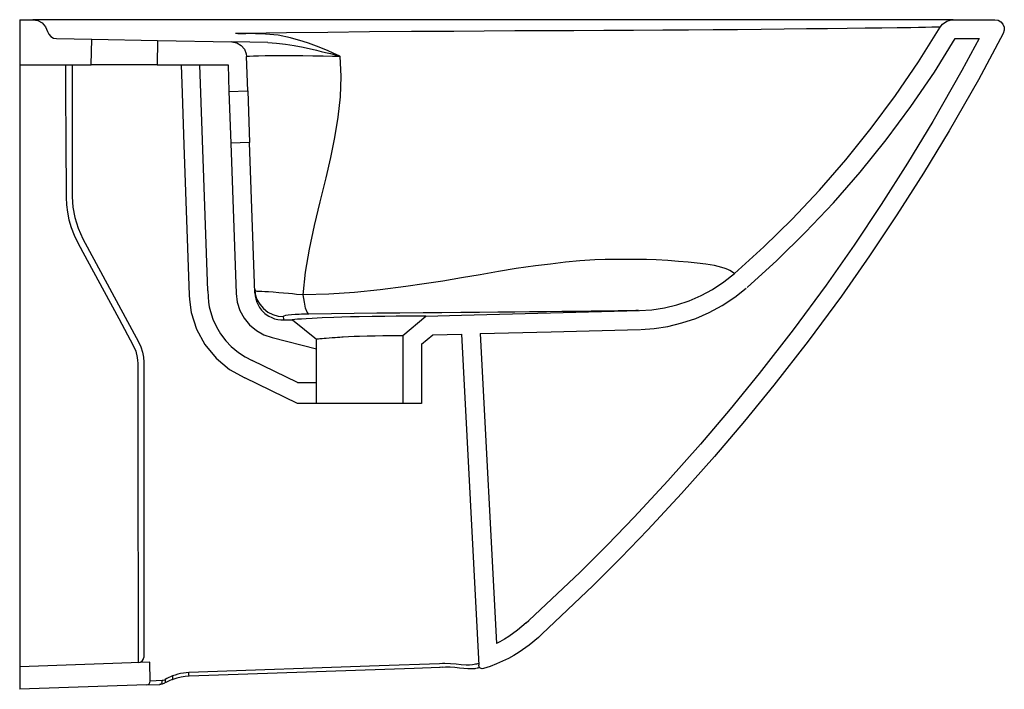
# Model space of a CAD drawing. Extents: x 0 to 0.524, y 0.044 to 0.4.
import ezdxf

# ---------------------------------------------------------------- set-up
doc = ezdxf.new("R2010")
doc.units = 0
doc.header["$MEASUREMENT"] = 0
doc.layers.add('BLOCKS', color=3, linetype='CONTINUOUS')

msp = doc.modelspace()

# ---------------------------------------------------------------- linework, layer by layer
at = {"layer": 'BLOCKS'}
for p, q in [((0, 0.4), (0, 0.376)), ((0, 0.4), (0.007, 0.4)), ((0.01789, 0.4), (0.007, 0.4)), ((0.11217, 0.4), (0.01789, 0.4)), ((0.11779, 0.4), (0.11217, 0.4)), ((0.49656, 0.4), (0.11779, 0.4)), ((0.49656, 0.4), (0.51877, 0.4)), ((0.01958, 0.38992), (0.03834, 0.38957)), ((0.03809, 0.376), (0.03834, 0.38957)), ((0.03834, 0.38957), (0.07333, 0.38893)), ((0.07333, 0.38893), (0.07309, 0.376)), ((0.07333, 0.38893), (0.11283, 0.3882)), ((0.13204, 0.38784), (0.11283, 0.3882)), ((0.1202, 0.39268), (0.12031, 0.39268)), ((0.1202, 0.39268), (0.1202, 0.39268)), ((0.12031, 0.39261), (0.12021, 0.3926)), ((0.49767, 0.39), (0.51039, 0.39)), ((0.12132, 0.36223), (0.12068, 0.38048)), ((0, 0.376), (0.03809, 0.376)), ((0, 0.37588), (0, 0.36584)), ((0.028, 0.376), (0.028, 0.36495)), ((0.07309, 0.376), (0.03809, 0.376)), ((0.07309, 0.376), (0.11083, 0.376)), ((0.08582, 0.376), (0.08634, 0.36101)), ((0.10002, 0.25579), (0.09582, 0.376)), ((0.11083, 0.376), (0.11133, 0.36188)), ((0, 0.36584), (0, 0.19018)), ((0.028, 0.36495), (0.028, 0.36473)), ((0.028, 0.3647), (0.028, 0.30585)), ((0.11133, 0.36188), (0.12132, 0.36223)), ((0.11133, 0.36188), (0.11228, 0.3344)), ((0.12132, 0.36223), (0.12228, 0.33474)), ((0.08634, 0.36101), (0.0873, 0.33352)), ((0.0873, 0.33352), (0.09009, 0.25362)), ((0.12228, 0.33474), (0.11228, 0.3344)), ((0.11228, 0.3344), (0.11508, 0.25449)), ((0.12507, 0.25484), (0.12228, 0.33474)), ((0.03365, 0.28351), (0.06319, 0.2288)), ((0.12507, 0.25484), (0.12501, 0.25666)), ((0.09009, 0.25362), (0.09028, 0.25129)), ((0.10002, 0.25579), (0.10017, 0.25258)), ((0.1401, 0.24223), (0.14036, 0.24083)), ((0.20381, 0.23209), (0.21603, 0.24237)), ((0.14044, 0.24039), (0.14505, 0.24051)), ((0.14505, 0.24051), (0.15781, 0.23023)), ((0.13436, 0.23102), (0.15781, 0.22493)), ((0.20381, 0.23209), (0.20381, 0.196)), ((0.21381, 0.22743), (0.21979, 0.23246)), ((0.23492, 0.23286), (0.24415, 0.05686)), ((0.24492, 0.23312), (0.25356, 0.06841)), ((0.15781, 0.196), (0.15781, 0.23023)), ((0.21381, 0.22743), (0.21381, 0.196)), ((0.06595, 0.21788), (0.06595, 0.06425)), ((0.14781, 0.20719), (0.12367, 0.21886)), ((0.14781, 0.196), (0.11979, 0.20954)), ((0.14781, 0.20719), (0.15781, 0.20719)), ((0.21381, 0.196), (0.14781, 0.196)), ((0, 0.19018), (0, 0.07016)), ((0.26948, 0.07925), (0.27088, 0.0806)), ((0.27776, 0.07334), (0.27588, 0.07159)), ((0, 0.07016), (0, 0.05601)), ((0.06595, 0.06425), (0.06595, 0.06163)), ((0.06927, 0.05843), (0, 0.05601)), ((0.06595, 0.06163), (0.06596, 0.06089)), ((0.06945, 0.04839), (0.06927, 0.05843)), ((0.22488, 0.05764), (0.22325, 0.05757)), ((0, 0.05601), (0, 0.044)), ((0.24329, 0.05516), (0.2429, 0.05508)), ((0.07578, 0.04861), (0.06945, 0.04836)), ((0.06752, 0.04636), (0, 0.044)), ((0.06752, 0.04636), (0.07449, 0.0466))]:
    msp.add_line(p, q, dxfattribs=at)
at = {"layer": 'BLOCKS', "flags": 128}
for points in [[(0.007, 0.4), (0.00965, 0.39955), (0.012, 0.39825), (0.01378, 0.39624), (0.0148, 0.39379)], [(0.48969, 0.3961), (0.49094, 0.39769), (0.49314, 0.39923), (0.49572, 0.39996), (0.49656, 0.4)], [(0.51877, 0.4), (0.52042, 0.39972), (0.52189, 0.3989), (0.52301, 0.39765), (0.52364, 0.3961), (0.52373, 0.39442), (0.52319, 0.39268)], [(0.0148, 0.39379), (0.01544, 0.39224), (0.01656, 0.391), (0.01804, 0.39019), (0.01958, 0.38992)], [(0.48969, 0.3961), (0.48918, 0.39609), (0.48763, 0.39603), (0.48514, 0.39595), (0.4819, 0.39588), (0.47815, 0.39581), (0.47394, 0.39575), (0.46678, 0.39565), (0.45865, 0.39555), (0.44974, 0.39545), (0.44016, 0.39534), (0.42976, 0.39521), (0.4185, 0.39507), (0.40665, 0.39493), (0.39438, 0.39481), (0.38175, 0.3947), (0.36886, 0.39459), (0.35569, 0.39448), (0.34214, 0.39438), (0.32641, 0.39429), (0.31063, 0.3942), (0.29483, 0.39413), (0.27904, 0.39406), (0.26332, 0.394), (0.24708, 0.3939), (0.23086, 0.39379), (0.20833, 0.39364), (0.18601, 0.39347), (0.16385, 0.39321), (0.14196, 0.39295), (0.12031, 0.39268)], [(0.38022, 0.26505), (0.39583, 0.27922), (0.41091, 0.29401), (0.42547, 0.30944), (0.43943, 0.32545), (0.45299, 0.34228), (0.46589, 0.35966), (0.47815, 0.37763), (0.48969, 0.3961)], [(0.11283, 0.3882), (0.11547, 0.3877), (0.1178, 0.38635), (0.11955, 0.38431), (0.12052, 0.38181), (0.12068, 0.38048)], [(0.11612, 0.39268), (0.11542, 0.39269), (0.11473, 0.3927)], [(0.1202, 0.39268), (0.11817, 0.39268), (0.11612, 0.39268)], [(0.11612, 0.39268), (0.11816, 0.39264), (0.12021, 0.3926)], [(0.13074, 0.39233), (0.12551, 0.39247), (0.12031, 0.39261)], [(0.1702, 0.38063), (0.17019, 0.38065), (0.17018, 0.38066), (0.17015, 0.3807), (0.16988, 0.38085), (0.16959, 0.38099), (0.16913, 0.3812), (0.16831, 0.38157), (0.16681, 0.38223), (0.16412, 0.3834), (0.15937, 0.38536), (0.15653, 0.38646), (0.15365, 0.38751), (0.15081, 0.38847), (0.14404, 0.3904), (0.13743, 0.39172), (0.13074, 0.39233)], [(0.13204, 0.38784), (0.13665, 0.38759), (0.14132, 0.38704), (0.14603, 0.38629), (0.15078, 0.38536), (0.15311, 0.38487), (0.15558, 0.38432), (0.1579, 0.38377), (0.16042, 0.38317), (0.16267, 0.38261), (0.16529, 0.38195), (0.16651, 0.38164), (0.16774, 0.38132), (0.16838, 0.38116), (0.16897, 0.381), (0.16932, 0.38091), (0.16958, 0.38084), (0.16989, 0.38075), (0.17004, 0.38071), (0.17012, 0.38068), (0.17015, 0.38066), (0.17017, 0.38065), (0.17018, 0.38064), (0.17018, 0.38064), (0.17018, 0.38063)], [(0.51039, 0.39), (0.5012, 0.37297), (0.4857, 0.34592), (0.47223, 0.32368), (0.45826, 0.30173), (0.44384, 0.28016), (0.42894, 0.25892), (0.41145, 0.23519), (0.39335, 0.2119), (0.3779, 0.19294), (0.36205, 0.1743), (0.34467, 0.15475), (0.32686, 0.13558), (0.31258, 0.12083), (0.29807, 0.10635), (0.27088, 0.0806)], [(0.52319, 0.39268), (0.50994, 0.36811), (0.49432, 0.34084), (0.48073, 0.3184), (0.46664, 0.29627), (0.45209, 0.27451), (0.43706, 0.25308), (0.41943, 0.22915), (0.40118, 0.20567), (0.38559, 0.18654), (0.3696, 0.16774), (0.35207, 0.14802), (0.33411, 0.1287), (0.3197, 0.11381), (0.30504, 0.09918), (0.27776, 0.07334)], [(0.38694, 0.25764), (0.4027, 0.27194), (0.41805, 0.287), (0.43287, 0.30272), (0.4471, 0.31902), (0.4609, 0.33616), (0.47404, 0.35386), (0.48652, 0.37216), (0.49767, 0.39)], [(0.12068, 0.38048), (0.12109, 0.38057), (0.12229, 0.38067), (0.1243, 0.38077), (0.12705, 0.38085), (0.13051, 0.38091), (0.13468, 0.38095), (0.13945, 0.38096), (0.14477, 0.38095), (0.15065, 0.38091), (0.15588, 0.38085), (0.16135, 0.38078), (0.16635, 0.3807), (0.16861, 0.38066), (0.16961, 0.38064), (0.17039, 0.38063)], [(0.15085, 0.25368), (0.15202, 0.26574), (0.15407, 0.27803), (0.15675, 0.29054), (0.1598, 0.3032), (0.16297, 0.31599), (0.16548, 0.3267), (0.1677, 0.33744), (0.16947, 0.3482), (0.17061, 0.35897), (0.17097, 0.36976), (0.17039, 0.38063)], [(0.02432, 0.376), (0.02436, 0.37005), (0.02438, 0.36653), (0.02438, 0.36653)], [(0.02438, 0.36653), (0.02438, 0.36653), (0.02442, 0.36058), (0.02456, 0.33678), (0.02472, 0.30544)], [(0.02472, 0.30544), (0.02488, 0.30155), (0.02536, 0.29766), (0.02619, 0.29356), (0.02737, 0.28954), (0.02892, 0.28552), (0.03081, 0.28164)], [(0.028, 0.30585), (0.02832, 0.3004), (0.02932, 0.29479), (0.03108, 0.28912), (0.03365, 0.28351)], [(0.03081, 0.28164), (0.03364, 0.27639), (0.03931, 0.2659), (0.04498, 0.25541), (0.05269, 0.24112), (0.06039, 0.22683)], [(0.38022, 0.26505), (0.3801, 0.26513), (0.37979, 0.26535), (0.37932, 0.26567), (0.37865, 0.26612), (0.37777, 0.2666), (0.37659, 0.26717), (0.3753, 0.26767), (0.37344, 0.26827), (0.37153, 0.26877), (0.36952, 0.26923), (0.36734, 0.26967), (0.36505, 0.27006), (0.36036, 0.27064), (0.35555, 0.27108), (0.35044, 0.27149), (0.3447, 0.27192), (0.33854, 0.27229), (0.33346, 0.27245), (0.32839, 0.27249), (0.32321, 0.27245), (0.3173, 0.27254), (0.31145, 0.27252), (0.30589, 0.27233), (0.298, 0.27178), (0.29026, 0.27101), (0.28236, 0.27011), (0.27428, 0.2691), (0.26408, 0.2677), (0.25472, 0.26608), (0.24496, 0.26439), (0.23505, 0.26271), (0.22511, 0.26106), (0.21518, 0.2595), (0.20536, 0.2581), (0.19168, 0.25636), (0.17806, 0.25502), (0.16445, 0.25411), (0.15086, 0.25368)], [(0.3297, 0.24535), (0.33632, 0.24579), (0.34291, 0.24679), (0.34954, 0.24838), (0.35606, 0.25055), (0.36243, 0.25329), (0.36859, 0.25661), (0.37457, 0.26055), (0.38022, 0.26505)], [(0.12501, 0.25666), (0.12534, 0.25399), (0.12621, 0.25128), (0.12765, 0.24869), (0.12961, 0.24639), (0.132, 0.24453), (0.13466, 0.24321), (0.13741, 0.24245), (0.1401, 0.24223)], [(0.15085, 0.25368), (0.14722, 0.25398), (0.14507, 0.25418), (0.14305, 0.25437), (0.14028, 0.25463), (0.13779, 0.25485), (0.13484, 0.25509), (0.13231, 0.25528), (0.13038, 0.25536), (0.12877, 0.25541), (0.12745, 0.25547), (0.12638, 0.25558), (0.12538, 0.2559), (0.12501, 0.25666)], [(0.33038, 0.23537), (0.33741, 0.23584), (0.34483, 0.23697), (0.35229, 0.23876), (0.35962, 0.24119), (0.36679, 0.24428), (0.37372, 0.24802), (0.38045, 0.25245), (0.38645, 0.25723)], [(0.10017, 0.25258), (0.10041, 0.2499), (0.10086, 0.24737), (0.10144, 0.24485), (0.10275, 0.24083), (0.1046, 0.23677), (0.10689, 0.23295), (0.10966, 0.22931), (0.11251, 0.22634), (0.11443, 0.22464), (0.11646, 0.22304), (0.12, 0.22072), (0.12367, 0.21886)], [(0.11508, 0.25449), (0.11567, 0.24988), (0.11712, 0.24544), (0.11935, 0.24137), (0.12231, 0.23776), (0.12588, 0.23478), (0.12995, 0.2325), (0.13436, 0.23102)], [(0.12507, 0.25484), (0.12522, 0.25319), (0.12536, 0.25237), (0.12555, 0.25157), (0.12609, 0.24991), (0.12678, 0.2484), (0.12762, 0.24698), (0.12868, 0.2456), (0.12983, 0.2444), (0.13046, 0.24385), (0.1311, 0.24334), (0.13256, 0.24238), (0.13404, 0.24163), (0.13481, 0.24131), (0.13559, 0.24105), (0.13729, 0.24062), (0.13885, 0.24041), (0.14044, 0.24037)], [(0.15374, 0.24351), (0.15292, 0.24449), (0.15211, 0.24663), (0.15141, 0.2498), (0.15086, 0.25368)], [(0.09028, 0.25129), (0.09117, 0.24436), (0.09407, 0.23547), (0.09855, 0.2273), (0.10448, 0.22008), (0.11163, 0.2141), (0.11979, 0.20954)], [(0.15373, 0.24351), (0.15208, 0.24348), (0.15093, 0.24344), (0.14983, 0.2434), (0.14874, 0.24335), (0.14659, 0.24322), (0.14464, 0.24307), (0.14289, 0.24289), (0.14142, 0.24268), (0.14044, 0.24246), (0.1401, 0.24223)], [(0.21603, 0.24237), (0.21573, 0.24237), (0.21483, 0.24237), (0.21333, 0.24237), (0.21129, 0.24237), (0.20871, 0.24237), (0.20565, 0.24236), (0.20029, 0.24233), (0.19416, 0.24228), (0.1875, 0.24219), (0.1806, 0.24206), (0.17596, 0.24195), (0.17141, 0.24181), (0.16703, 0.24167), (0.16088, 0.24142), (0.1555, 0.24116), (0.15242, 0.24099), (0.14984, 0.24083), (0.14777, 0.2407), (0.14501, 0.24051)], [(0.32922, 0.24534), (0.32917, 0.24533), (0.32769, 0.24531), (0.32583, 0.24527), (0.32367, 0.24524), (0.32112, 0.2452), (0.31829, 0.24516), (0.31495, 0.24511), (0.31097, 0.24506), (0.30401, 0.24497), (0.2963, 0.24488), (0.2884, 0.2448), (0.28015, 0.24471), (0.27121, 0.24462), (0.26339, 0.24454), (0.25437, 0.24444), (0.24451, 0.24434), (0.23462, 0.24425), (0.22463, 0.24417), (0.21466, 0.24409), (0.20217, 0.24399), (0.19005, 0.2439), (0.17789, 0.24379), (0.16578, 0.24367), (0.15374, 0.24351)], [(0.21603, 0.24237), (0.23507, 0.24287), (0.28239, 0.24411), (0.3297, 0.24535)], [(0.15828, 0.23028), (0.15842, 0.2303), (0.15891, 0.23035), (0.15957, 0.23042), (0.16017, 0.23048), (0.16093, 0.23056), (0.1619, 0.23065), (0.1631, 0.23076), (0.16456, 0.23088), (0.16619, 0.23101), (0.16772, 0.23112), (0.1691, 0.23121), (0.1703, 0.23129), (0.17128, 0.23135), (0.17202, 0.23139), (0.17497, 0.23154), (0.17792, 0.23167), (0.18082, 0.23178), (0.18484, 0.2319), (0.18904, 0.23199), (0.1932, 0.23205), (0.19519, 0.23207), (0.19615, 0.23208), (0.19661, 0.23208), (0.19684, 0.23208), (0.19696, 0.23208), (0.19701, 0.23208), (0.19704, 0.23208), (0.19706, 0.23208), (0.19706, 0.23208), (0.19707, 0.23208), (0.19707, 0.23208), (0.19707, 0.23208), (0.19707, 0.23208), (0.19707, 0.23208), (0.19707, 0.23208), (0.19707, 0.23208), (0.19707, 0.23208), (0.19707, 0.23208), (0.19707, 0.23208), (0.19717, 0.23208), (0.198, 0.23208), (0.19893, 0.23209), (0.20009, 0.23209), (0.20135, 0.23209), (0.20254, 0.23209), (0.20345, 0.23209), (0.20381, 0.23209)], [(0.21979, 0.23246), (0.23492, 0.23286)], [(0.24492, 0.23312), (0.28265, 0.23411), (0.32997, 0.23535)], [(0.06039, 0.22683), (0.06173, 0.22375), (0.06256, 0.2204), (0.06274, 0.21887), (0.0628, 0.21732)], [(0.06319, 0.2288), (0.06445, 0.22606), (0.06531, 0.22328), (0.0658, 0.22054), (0.06595, 0.21788)], [(0.0628, 0.21732), (0.06281, 0.21143), (0.06285, 0.18785), (0.06291, 0.14074), (0.06299, 0.09379), (0.06305, 0.06356)], [(0.26948, 0.07925), (0.26484, 0.07536), (0.26015, 0.07207), (0.25784, 0.07066), (0.25538, 0.06931), (0.25356, 0.06841)], [(0.27591, 0.07159), (0.27094, 0.06742), (0.26562, 0.06369), (0.26285, 0.06201), (0.26, 0.06044), (0.25686, 0.05889), (0.25365, 0.05749), (0.25022, 0.05618), (0.24672, 0.05504)], [(0.06305, 0.06356), (0.06305, 0.06356), (0.06299, 0.06141), (0.06297, 0.05971), (0.06299, 0.05821)], [(0.06299, 0.05821), (0.06413, 0.05842), (0.06509, 0.059), (0.06574, 0.05987), (0.06596, 0.06089)], [(0.24092, 0.05696), (0.23931, 0.05676), (0.23742, 0.0568), (0.2349, 0.05704), (0.23212, 0.05736), (0.22918, 0.05762), (0.2261, 0.05769), (0.22488, 0.05764)], [(0.08996, 0.05292), (0.08853, 0.05282), (0.0871, 0.05264), (0.08562, 0.05235), (0.08416, 0.05198), (0.08271, 0.05155), (0.0813, 0.05108)], [(0.22325, 0.05757), (0.19129, 0.05645), (0.08996, 0.05292)], [(0.0901, 0.05096), (0.09009, 0.05098), (0.09006, 0.05114), (0.09004, 0.05144), (0.09001, 0.05186), (0.08998, 0.05237), (0.08996, 0.05292)], [(0.22339, 0.0556), (0.20991, 0.05514), (0.0901, 0.05096)], [(0.22506, 0.05571), (0.22357, 0.05561), (0.22339, 0.05561)], [(0.24269, 0.05506), (0.24212, 0.05495), (0.24041, 0.05484), (0.23843, 0.05489), (0.23622, 0.05508), (0.23386, 0.05532), (0.23138, 0.05555), (0.22889, 0.05571), (0.22644, 0.05573), (0.22506, 0.05566)], [(0.24412, 0.05746), (0.24396, 0.05754), (0.2435, 0.05751), (0.24305, 0.05743), (0.24247, 0.05732), (0.24176, 0.05716), (0.24092, 0.05696)], [(0.24481, 0.05548), (0.24386, 0.05528), (0.24329, 0.05516)], [(0.24672, 0.05504), (0.24605, 0.05496), (0.24539, 0.05511), (0.24482, 0.05546), (0.2444, 0.05598), (0.24418, 0.05661), (0.24416, 0.0567), (0.24415, 0.05686)], [(0.07718, 0.04741), (0.07706, 0.04733), (0.07574, 0.0468), (0.07454, 0.0466), (0.07436, 0.0466)], [(0.07449, 0.0466), (0.07475, 0.04665), (0.075, 0.04677), (0.07523, 0.04696), (0.07542, 0.04721), (0.07558, 0.04751), (0.0757, 0.04785), (0.07577, 0.04823), (0.07578, 0.04861)], [(0.0774, 0.04914), (0.07697, 0.04891), (0.07638, 0.0487), (0.07578, 0.04861)], [(0.08111, 0.04917), (0.07944, 0.04854), (0.07767, 0.04767), (0.07719, 0.0474)], [(0.07719, 0.0474), (0.07728, 0.04746), (0.07742, 0.04764), (0.07752, 0.04786), (0.07757, 0.04814), (0.07756, 0.04845), (0.0775, 0.04879), (0.0774, 0.04914)], [(0.0813, 0.05108), (0.08026, 0.05067), (0.07927, 0.0502), (0.07831, 0.04969), (0.0774, 0.04914)], [(0.0811, 0.04918), (0.08121, 0.04924), (0.08135, 0.04943), (0.08143, 0.04974), (0.08145, 0.05013), (0.0814, 0.05059), (0.0813, 0.05108)], [(0.0901, 0.05096), (0.08798, 0.05079), (0.08584, 0.05045), (0.08366, 0.04993), (0.08144, 0.04929), (0.08111, 0.04918)]]:
    msp.add_lwpolyline(points, dxfattribs=at)
at = {"layer": 'BLOCKS'}
msp.add_arc((0.06745, 0.04836), 0.002, 272, 1, dxfattribs=at)

doc.saveas('drawing.dxf')
